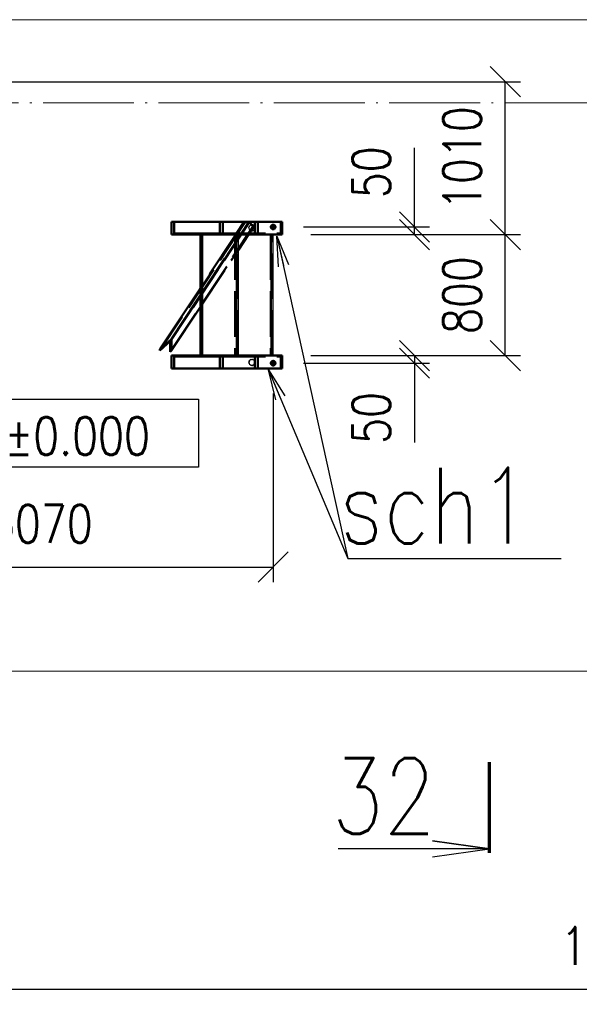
# Paper-space layout 'Layout1' of a CAD drawing. Extents: x -2 to 1380, y -36 to 422.
# Tile 22 of 65: x 439 to 476, y 207 to 272. Entities that reach past the tile are written whole.
import ezdxf
from ezdxf.enums import TextEntityAlignment as Align

# ---------------------------------------------------------------- set-up
doc = ezdxf.new("R2018")
doc.units = 0
doc.set_wipeout_variables(frame=1)
for name, pattern in [('ACAD_ISO02W100', [15, 12, -3]), ('ACAD_ISO04W100', [30.5, 24, -3, 0.5, -3]), ('HP_01_CER_B', [8, 5, -1, 1, -1])]:
    doc.linetypes.add(name, pattern=pattern)
doc.layers.get('0').update_dxf_attribs({"linetype": 'CONTINUOUS'})
doc.layers.get('DEFPOINTS').update_dxf_attribs({"color": 132, "linetype": 'CONTINUOUS'})
for name, color, linetype, lineweight in [('SS_1.ET-HALA_TaO-PODLAHA', 9, 'CONTINUOUS', 13), ('SS_1.ET-HALA_TaO-RASTR', 7, 'HP_01_CER_B', 13), ('SS_2.ET-HALA_TaO-SCHODISTE', 180, 'CONTINUOUS', 50), ('SS_2.ET-HALA_TaO-SCHODISTE-PLECH', 70, 'CONTINUOUS', 25), ('SS_2.ET-HALA_TaO-SCHODISTE-PLECH-VYZTUHA', 120, 'CONTINUOUS', 50), ('SS_2.ET-HALA_TaO-SCHODISTE-ZTUZENI', 234, 'CONTINUOUS', 50), ('SS_KOTY', 3, 'CONTINUOUS', 25), ('SS_KOTY-VYSKOVA', 140, 'CONTINUOUS', 25), ('SS_PLNA_025', 7, 'CONTINUOUS', 25), ('SS_POPIS', 140, 'CONTINUOUS', 25), ('SS_REZ', 6, 'CONTINUOUS', 70), ('SS_SRAFY', 8, 'CONTINUOUS', 18), ('SS_TEXT7', 6, 'CONTINUOUS', 70)]:
    doc.layers.add(name, color=color, linetype=linetype, lineweight=lineweight)
doc.styles.add('ROMANS', font='romans.shx', dxfattribs={"width": 0.8})
doc.styles.add('romans.shx', font='romans.shx', dxfattribs={"height": 5})
doc.linetypes.add('ZIGZAG', pattern='A,0.00254,-5.08,[131,ltypeshp.shx,S=5.08,R=0,X=-5.08,Y=0],-10.16,[131,ltypeshp.shx,S=5.08,R=180,X=5.08,Y=0],-5.08', length=20.32254)
doc.dimstyles.new('A-1_(2.5)_100AS', dxfattribs={"dimtxt": 2.5, "dimasz": 2, "dimexe": 1, "dimexo": 2, "dimgap": 0, "dimtad": 0, "dimdec": 1, "dimlfac": 100, "dimrnd": 1, "dimtxsty": 'ROMANS', "dimblk1": 'OBLIQUE', "dimblk2": 'OBLIQUE', "dimsah": 1, "dimcen": 2, "dimclrd": 256, "dimclre": 256, "dimclrt": 256, "dimadec": 1, "dimazin": 2, "dimtfac": 0.714286, "dimtdec": 1, "dimtmove": 0, "dimatfit": 3, "dimldrblk": 'OPEN', "dimfxl": 1, "dimtvp": 1.142857, "dimtfill": 1, "dimtolj": 1, "dimlwd": -1, "dimlwe": -1, "dimarcsym": 0})
pattern_1 = [(45, (59.48188, 231.680275), (-0.0224506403, 0.0224506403), [])]

# ---------------------------------------------------------------- blocks, each defined once
blk = doc.blocks.new('_Oblique')
at = {"color": 0, "linetype": 'ByBlock', "lineweight": -2}
blk.add_line((-0.5, -0.5), (0.5, 0.5), dxfattribs=at)
blk = doc.blocks.new('*D31')
at = {"layer": 'DEFPOINTS', "color": 0, "transparency": 16777216}
for p in [(419.482, 218.622), (539.482, 218.622), (539.482, 207.608)]:
    blk.add_point(p, dxfattribs=at)
at = {"layer": 'SS_KOTY', "transparency": 16777216}
for p, q in [((419.482, 216.622), (419.482, 206.608)), ((539.482, 216.622), (539.482, 206.608)), ((419.482, 207.608), (539.482, 207.608))]:
    blk.add_line(p, q, dxfattribs=at)
at = {"layer": 'SS_KOTY', "transparency": 16777216, "xscale": 2, "yscale": 2, "zscale": 2, "rotation": 180}
blk.add_blockref('_Oblique', (419.482, 207.608), dxfattribs=at)
at = {"layer": 'SS_KOTY', "transparency": 16777216, "xscale": 2, "yscale": 2, "zscale": 2}
blk.add_blockref('_Oblique', (539.482, 207.608), dxfattribs=at)
at = {"layer": 'SS_KOTY', "transparency": 16777216, "insert": (479.482, 210.465), "char_height": 2.5, "attachment_point": 5, "style": 'ROMANS', "bg_fill": 3, "box_fill_scale": 1.1, "bg_fill_color": 256, "bg_fill_true_color": 13158600, "bg_fill_transparency": 0}
blk.add_mtext('\\A1;12000', dxfattribs=at)
blk = doc.blocks.new('_OPEN')
at = {"color": 0, "linetype": 'ByBlock'}
for p, q in [((-1, 0.167), (0, 0)), ((0, 0), (-1, -0.167)), ((0, 0), (-1, 0))]:
    blk.add_line(p, q, dxfattribs=at)
blk = doc.blocks.new('*D66')
at = {"layer": 'DEFPOINTS', "color": 0, "transparency": 16777216}
for p in [(425.482, 249.48), (456.182, 248.98, 0.4), (456.182, 235.502)]:
    blk.add_point(p, dxfattribs=at)
at = {"layer": 'SS_KOTY', "transparency": 16777216}
for p, q in [((425.482, 247.48), (425.482, 234.502)), ((456.182, 246.98), (456.182, 234.502)), ((425.482, 235.502), (456.182, 235.502))]:
    blk.add_line(p, q, dxfattribs=at)
at = {"layer": 'SS_KOTY', "transparency": 16777216, "xscale": 2, "yscale": 2, "zscale": 2, "rotation": 180}
blk.add_blockref('_Oblique', (425.482, 235.502), dxfattribs=at)
at = {"layer": 'SS_KOTY', "transparency": 16777216, "xscale": 2, "yscale": 2, "zscale": 2}
blk.add_blockref('_Oblique', (456.182, 235.502), dxfattribs=at)
at = {"layer": 'SS_KOTY', "transparency": 16777216, "insert": (440.832, 238.359), "char_height": 2.5, "attachment_point": 5, "style": 'ROMANS', "bg_fill": 3, "box_fill_scale": 1.1, "bg_fill_color": 256, "bg_fill_true_color": 13158600, "bg_fill_transparency": 0}
blk.add_mtext('\\A1;3070', dxfattribs=at)
blk = doc.blocks.new('*D67')
at = {"layer": 'DEFPOINTS', "color": 0, "transparency": 16777216}
for p in [(456.682, 257.48, 1.735), (471.525, 257.48), (456.682, 249.48, 1.735)]:
    blk.add_point(p, dxfattribs=at)
at = {"layer": 'SS_KOTY', "transparency": 16777216}
for p, q in [((458.682, 257.48), (472.525, 257.48)), ((471.525, 249.48), (471.525, 257.48)), ((458.682, 249.48), (472.525, 249.48))]:
    blk.add_line(p, q, dxfattribs=at)
at = {"layer": 'SS_KOTY', "transparency": 16777216, "xscale": 2, "yscale": 2, "zscale": 2}
for p, rotation in [((471.525, 257.48), 90), ((471.525, 249.48), 270)]:
    blk.add_blockref('_Oblique', p, dxfattribs=dict(at, rotation=rotation))
at = {"layer": 'SS_KOTY', "transparency": 16777216, "insert": (468.668, 253.48), "char_height": 2.5, "attachment_point": 5, "rotation": 90, "style": 'ROMANS', "bg_fill": 3, "box_fill_scale": 1.1, "bg_fill_color": 256, "bg_fill_true_color": 13158600, "bg_fill_transparency": 0}
blk.add_mtext('\\A1;800', dxfattribs=at)
blk = doc.blocks.new('*D68')
at = {"layer": 'DEFPOINTS', "color": 0, "transparency": 16777216}
for p in [(425.482, 267.58), (471.525, 267.58), (456.682, 257.48, 1.735)]:
    blk.add_point(p, dxfattribs=at)
at = {"layer": 'SS_KOTY', "transparency": 16777216}
for p, q in [((427.482, 267.58), (472.525, 267.58)), ((471.525, 257.48), (471.525, 267.58)), ((458.682, 257.48), (472.525, 257.48))]:
    blk.add_line(p, q, dxfattribs=at)
at = {"layer": 'SS_KOTY', "transparency": 16777216, "xscale": 2, "yscale": 2, "zscale": 2}
for p, rotation in [((471.525, 267.58), 90), ((471.525, 257.48), 270)]:
    blk.add_blockref('_Oblique', p, dxfattribs=dict(at, rotation=rotation))
at = {"layer": 'SS_KOTY', "transparency": 16777216, "insert": (468.668, 262.53), "char_height": 2.5, "attachment_point": 5, "rotation": 90, "style": 'ROMANS', "bg_fill": 3, "box_fill_scale": 1.1, "bg_fill_color": 256, "bg_fill_true_color": 13158600, "bg_fill_transparency": 0}
blk.add_mtext('\\A1;1010', dxfattribs=at)
blk = doc.blocks.new('*D69')
at = {"layer": 'DEFPOINTS', "color": 0, "transparency": 16777216}
for p in [(456.182, 257.98, 0.1), (465.525, 257.98), (456.682, 257.48, 1.735)]:
    blk.add_point(p, dxfattribs=at)
at = {"layer": 'SS_KOTY', "transparency": 16777216}
for p, q in [((465.525, 257.98), (465.525, 263.218)), ((458.182, 257.98), (466.525, 257.98)), ((465.525, 257.48), (465.525, 257.98)), ((458.682, 257.48), (466.525, 257.48))]:
    blk.add_line(p, q, dxfattribs=at)
at = {"layer": 'SS_KOTY', "transparency": 16777216, "xscale": 2, "yscale": 2, "zscale": 2}
for p, rotation in [((465.525, 257.98), 90), ((465.525, 257.48), 270)]:
    blk.add_blockref('_Oblique', p, dxfattribs=dict(at, rotation=rotation))
at = {"layer": 'SS_KOTY', "transparency": 16777216, "insert": (462.668, 261.599), "char_height": 2.5, "attachment_point": 5, "rotation": 90, "style": 'ROMANS', "bg_fill": 3, "box_fill_scale": 1.1, "bg_fill_color": 256, "bg_fill_true_color": 13158600, "bg_fill_transparency": 0}
blk.add_mtext('\\A1;50', dxfattribs=at)
blk = doc.blocks.new('*D70')
at = {"layer": 'DEFPOINTS', "color": 0, "transparency": 16777216}
for p in [(456.682, 249.48, 1.735), (456.182, 248.98), (465.525, 248.98)]:
    blk.add_point(p, dxfattribs=at)
at = {"layer": 'SS_KOTY', "transparency": 16777216}
for p, q in [((458.682, 249.48), (466.525, 249.48)), ((465.525, 249.48), (465.525, 248.98)), ((458.182, 248.98), (466.525, 248.98)), ((465.525, 248.98), (465.525, 243.742))]:
    blk.add_line(p, q, dxfattribs=at)
at = {"layer": 'SS_KOTY', "transparency": 16777216, "xscale": 2, "yscale": 2, "zscale": 2}
for p, rotation in [((465.525, 249.48), 90), ((465.525, 248.98), 270)]:
    blk.add_blockref('_Oblique', p, dxfattribs=dict(at, rotation=rotation))
at = {"layer": 'SS_KOTY', "transparency": 16777216, "insert": (462.668, 245.361), "char_height": 2.5, "attachment_point": 5, "rotation": 90, "style": 'ROMANS', "bg_fill": 3, "box_fill_scale": 1.1, "bg_fill_color": 256, "bg_fill_true_color": 13158600, "bg_fill_transparency": 0}
blk.add_mtext('\\A1;50', dxfattribs=at)
blk = doc.blocks.new('*U73')
at = {"lineweight": 30, "width": 0.8, "flags": 104}
blk.add_attdef('POZNÁMKA', text='', height=2, dxfattribs=at).set_placement((0.097, -3.25), align=Align.TOP_CENTER)
blk.add_wipeout([(-8, 2.25), (8, 2.25), (8, -2.25), (-8, -2.25)])
blk.add_lwpolyline([(8, -2.25), (-8, -2.25), (-8, 2.25), (8, 2.25)], close=True)
at = {"style": 'ROMANS', "width": 0.8}
blk.add_attdef('~%%P000,000', text='', height=2.5, dxfattribs=at).set_placement((0, -0.195), align=Align.MIDDLE)
blk = doc.blocks.new('*U106')
at = {"layer": 'SS_PLNA_025'}
blk.add_lwpolyline([(-3.775, -6.247), (0, -5.724), (-3.775, -5.2), (0, -5.724), (-10, -5.724)], dxfattribs=at)
at = {"layer": 'SS_REZ'}
blk.add_line((0, -5.991), (0, 0), dxfattribs=at)
at = {"layer": 'SS_TEXT7', "style": 'ROMANS', "width": 0.8}
blk.add_attdef('REZs', text='', height=5, dxfattribs=at).set_placement((-7, -4.724), align=Align.CENTER)

psp = doc.layouts.get("Layout1")

# ---------------------------------------------------------------- linework, layer by layer
at = {"layer": 'SS_1.ET-HALA_TaO-PODLAHA', "ltscale": 0.25}
psp.add_line((477.9819, 271.6803), (421.4819, 271.6803), dxfattribs=at)
at = {"layer": 'SS_1.ET-HALA_TaO-PODLAHA', "linetype": 'ZIGZAG', "ltscale": 0.25}
psp.add_line((53.9819, 228.6209), (897.2819, 228.6209), dxfattribs=at)
at = {"layer": 'SS_2.ET-HALA_TaO-SCHODISTE-ZTUZENI', "color": 7, "linetype": 'Continuous', "ltscale": 0.25}
for p, q in [((451.3319, 253.881), (448.6928, 249.8947)), ((449.4633, 250.5685), (451.3319, 253.3909)), ((449.4633, 249.8067), (451.3319, 252.6292)), ((448.6928, 249.8947), (449.4633, 250.5685)), ((449.4633, 250.5685), (449.4633, 249.8067)), ((448.6928, 249.8185), (449.3863, 250.4249)), ((448.6928, 249.8947), (448.6928, 249.8185))]:
    psp.add_line(p, q, dxfattribs=at)
at = {"layer": 'SS_2.ET-HALA_TaO-SCHODISTE-ZTUZENI', "color": 3, "linetype": 'ACAD_ISO02W100', "ltscale": 0.25}
psp.add_line((451.4319, 254.032), (451.3319, 253.881), dxfattribs=at)

# ---------------------------------------------------------------- texts
at = {"layer": 'SS_POPIS', "color": 4, "style": 'romans.shx', "width": 0.8}
psp.add_text('sch1', height=5, dxfattribs=at).set_placement((460.5556, 237.0644))
psp.add_text('sch1', height=5, dxfattribs=at).set_placement((460.5556, 237.0644))

# ---------------------------------------------------------------- dimensions: what is measured, and where the dimension line sits
at = {"layer": 'SS_KOTY'}
dim = psp.add_linear_dim(base=(456.1819, 235.502), p1=(425.4819, 249.4803), p2=(456.1819, 248.9803, 0.4), dimstyle='A-1_(2.5)_100AS', dxfattribs=at)
dim.commit()
dim.dimension.update_dxf_attribs({"geometry": '*D66', "text_midpoint": (440.8319, 238.3592)})
dim = psp.add_linear_dim(base=(539.4819, 207.608), p1=(419.4819, 218.6219), p2=(539.4819, 218.6219), dimstyle='A-1_(2.5)_100AS', override={"dimtmove": 1}, dxfattribs=at)
dim.commit()
dim.dimension.update_dxf_attribs({"geometry": '*D31', "text_midpoint": (479.4819, 210.4652)})

# ---------------------------------------------------------------- next in the draw order: hatches: boundary and pattern name
at = {"layer": 'SS_SRAFY'}
h = psp.add_hatch(dxfattribs=at)
h.set_pattern_fill('ANSI31', color=5, scale=0.01, style=0)
h.set_pattern_definition(pattern_1)
h.paths.add_polyline_path([(454.7797, 249.2528, 1), (454.7797, 248.8078, 1)], flags=0)
h.paths.add_polyline_path([(454.7797, 249.2028, 1), (454.7797, 248.8578, 1)], flags=0)

# ---------------------------------------------------------------- next in the draw order: linework, layer by layer
at = {"layer": 'SS_2.ET-HALA_TaO-SCHODISTE', "color": 7, "linetype": 'Continuous', "ltscale": 0.25}
for p, q in [((452.8536, 249.4803), (449.4633, 249.4803)), ((449.4633, 249.4803), (449.4633, 248.6303)), ((449.6482, 249.4153), (452.6687, 249.4153)), ((449.6482, 249.4153), (449.6482, 248.6303)), ((452.6687, 249.4153), (452.6687, 248.6303)), ((452.8536, 249.4803), (452.8536, 248.6303)), ((449.4633, 248.6303), (449.6482, 248.6303)), ((449.6482, 248.6303), (452.6687, 248.6303)), ((452.6687, 248.6303), (452.8536, 248.6303))]:
    psp.add_line(p, q, dxfattribs=at)
at = {"layer": 'SS_2.ET-HALA_TaO-SCHODISTE', "color": 3, "linetype": 'ACAD_ISO02W100', "ltscale": 0.25}
for p, q in [((454.9743, 248.6303), (454.9743, 249.4803)), ((455.1592, 248.6303), (455.1592, 249.4153))]:
    psp.add_line(p, q, dxfattribs=at)
at = {"layer": 'SS_2.ET-HALA_TaO-SCHODISTE-ZTUZENI', "color": 7, "linetype": 'Continuous', "ltscale": 0.25}
for p, q in [((449.3863, 250.4249), (449.3863, 249.7394)), ((449.3863, 249.7394), (449.4633, 249.8067))]:
    psp.add_line(p, q, dxfattribs=at)

# ---------------------------------------------------------------- next in the draw order: block references
at = {"layer": 'SS_KOTY-VYSKOVA'}
ref = psp.add_blockref('*U73', (443.2407, 244.3578), dxfattribs=at)
ref.add_attrib('~%%P000,000', '%%p0.000', dxfattribs={"layer": '0', "height": 2.5, "style": 'ROMANS', "width": 0.8}).set_placement((443.2407, 244.1626), align=Align.MIDDLE)
lines = psp.add_mtext('\\W0.8000;', dxfattribs={"layer": '0', "insert": (443.3381, 241.1078), "char_height": 2.5, "attachment_point": 1})
ref.add_attrib('POZNÁMKA', '', (443.3381, 241.1078), dxfattribs={"flags": 104}).embed_mtext(lines)
at = {"layer": 'SS_REZ'}
psp.add_blockref('*U106', (470.4819, 222.6017), dxfattribs=at).add_auto_attribs({'REZs': '32'})

# ---------------------------------------------------------------- next in the draw order: dimensions: what is measured, and where the dimension line sits
at = {"layer": 'SS_KOTY'}
dim = psp.add_linear_dim(base=(471.5247, 257.4803), p1=(456.6819, 249.4803, 1.7351), p2=(456.6819, 257.4803, 1.7351), angle=90, dimstyle='A-1_(2.5)_100AS', dxfattribs=at)
dim.commit()
dim.dimension.update_dxf_attribs({"geometry": '*D67', "text_midpoint": (468.6676, 253.4803)})

# ---------------------------------------------------------------- next in the draw order: dimensions: what is measured, and where the dimension line sits
dim = psp.add_linear_dim(base=(471.5247, 267.5803), p1=(456.6819, 257.4803, 1.7351), p2=(425.4819, 267.5803), angle=90, dimstyle='A-1_(2.5)_100AS', override={"dimtmove": 1}, dxfattribs=at)
dim.commit()
dim.dimension.update_dxf_attribs({"geometry": '*D68', "text_midpoint": (468.6676, 262.5303)})
dim = psp.add_linear_dim(base=(465.5247, 248.9803), p1=(456.6819, 249.4803, 1.7351), p2=(456.1819, 248.9803), angle=90, dimstyle='A-1_(2.5)_100AS', dxfattribs=at)
dim.commit()
dim.dimension.update_dxf_attribs({"geometry": '*D70', "text_midpoint": (462.6676, 245.3612)})

# ---------------------------------------------------------------- next in the draw order: hatches: boundary and pattern name
at = {"layer": 'SS_SRAFY'}
h = psp.add_hatch(dxfattribs=at)
h.set_pattern_fill('ANSI31', color=5, scale=0.01, style=0)
h.set_pattern_definition(pattern_1)
h.paths.add_polyline_path([(454.7797, 258.1528, 1), (454.7797, 257.7078, 1)], flags=0)
h.paths.add_polyline_path([(454.7797, 258.1028, 1), (454.7797, 257.7578, 1)], flags=0)

# ---------------------------------------------------------------- next in the draw order: linework, layer by layer
at = {"layer": 'SS_1.ET-HALA_TaO-RASTR', "linetype": 'ACAD_ISO04W100', "ltscale": 0.25}
psp.add_line((44.4819, 266.1803), (906.9668, 266.1803), dxfattribs=at)
at = {"layer": 'SS_2.ET-HALA_TaO-SCHODISTE', "color": 7, "linetype": 'Continuous', "ltscale": 0.25}
for p, q in [((449.6482, 258.3303), (449.4633, 258.3303)), ((449.4633, 258.3303), (449.4633, 257.4803)), ((452.6687, 258.3303), (449.6482, 258.3303)), ((449.6482, 258.3303), (449.6482, 257.5453)), ((452.8536, 258.3303), (452.6687, 258.3303)), ((452.6687, 258.3303), (452.6687, 257.5453)), ((452.8536, 258.3303), (452.8536, 257.4803)), ((449.4633, 257.4803), (452.8536, 257.4803)), ((452.6687, 257.5453), (449.6482, 257.5453)), ((456.6819, 249.4803), (452.8536, 249.4803)), ((456.7819, 249.4803), (456.6819, 249.4803)), ((456.6819, 248.6303), (456.6819, 249.4803)), ((456.7819, 248.6303), (456.7819, 249.4803)), ((452.8536, 248.6303), (456.6819, 248.6303)), ((456.6819, 248.6303), (456.7819, 248.6303))]:
    psp.add_line(p, q, dxfattribs=at)
at = {"layer": 'SS_2.ET-HALA_TaO-SCHODISTE', "color": 3, "linetype": 'ACAD_ISO02W100', "ltscale": 0.25}
for p, q in [((454.9743, 257.4803), (454.9743, 258.3303)), ((455.1592, 257.5453), (455.1592, 258.3303)), ((452.6687, 249.4153), (456.6819, 249.4153))]:
    psp.add_line(p, q, dxfattribs=at)
at = {"layer": 'SS_2.ET-HALA_TaO-SCHODISTE', "color": 7, "linetype": 'ACAD_ISO04W100', "ltscale": 0.25}
for p, q in [((456.0319, 248.9803), (456.3319, 248.9803)), ((456.1019, 248.9803), (456.2619, 248.9803)), ((456.1819, 249.1303), (456.1819, 248.8303)), ((456.1819, 249.0603), (456.1819, 248.9003))]:
    psp.add_line(p, q, dxfattribs=at)
at = {"layer": 'SS_2.ET-HALA_TaO-SCHODISTE', "color": 1, "linetype": 'ACAD_ISO02W100', "ltscale": 0.25}
for p, q in [((456.1126, 249.1002), (456.0434, 248.9803)), ((456.0434, 248.9803), (456.1126, 248.8603)), ((456.2511, 249.1002), (456.1126, 249.1002)), ((456.1126, 248.8603), (456.2511, 248.8603)), ((456.3204, 248.9803), (456.2511, 249.1002)), ((456.2511, 248.8603), (456.3204, 248.9803))]:
    psp.add_line(p, q, dxfattribs=at)
for radius in [0.15, 0.08]:
    psp.add_circle((456.1819, 248.9803), radius, dxfattribs=at)
at = {"layer": 'SS_2.ET-HALA_TaO-SCHODISTE', "color": 3, "linetype": 'ACAD_ISO02W100', "ltscale": 0.25}
psp.add_circle((456.1819, 248.9803), 0.09, dxfattribs=at)
at = {"layer": 'SS_2.ET-HALA_TaO-SCHODISTE-PLECH', "color": 7, "linetype": 'Continuous', "ltscale": 0.25}
for p, q in [((451.3319, 257.4803), (451.3319, 249.4803)), ((453.8819, 249.4803), (453.8819, 257.4803))]:
    psp.add_line(p, q, dxfattribs=at)
at = {"layer": 'SS_2.ET-HALA_TaO-SCHODISTE-PLECH', "color": 3, "linetype": 'ACAD_ISO02W100', "ltscale": 0.25}
psp.add_line((453.6319, 257.4803), (453.6319, 249.4803), dxfattribs=at)
at = {"layer": 'SS_2.ET-HALA_TaO-SCHODISTE-PLECH-VYZTUHA', "color": 7, "linetype": 'Continuous', "ltscale": 0.25}
for p, q in [((451.4319, 257.4803), (451.4319, 249.4803)), ((451.4819, 249.4803), (451.4819, 257.4803))]:
    psp.add_line(p, q, dxfattribs=at)
at = {"layer": 'SS_2.ET-HALA_TaO-SCHODISTE-PLECH-VYZTUHA', "color": 3, "linetype": 'ACAD_ISO02W100', "ltscale": 0.25}
for p, q in [((453.7319, 257.4803), (453.7319, 249.4803)), ((453.7819, 249.4803), (453.7819, 257.4803))]:
    psp.add_line(p, q, dxfattribs=at)
at = {"layer": 'SS_2.ET-HALA_TaO-SCHODISTE-ZTUZENI', "color": 3, "linetype": 'ACAD_ISO02W100', "ltscale": 0.25}
for p, q in [((454.3062, 258.2975), (448.6928, 249.8185)), ((454.5982, 258.2975), (449.3863, 250.4249)), ((449.3863, 249.7394), (454.8565, 258.0021)), ((454.2775, 258.3303), (453.7578, 257.5453)), ((454.0822, 257.5453), (454.6019, 258.3303)), ((454.3062, 258.2975), (454.2775, 258.3303)), ((454.5982, 258.2975), (454.3062, 258.2975)), ((454.5865, 257.5453), (454.704, 257.7228)), ((454.8565, 258.0021), (454.5982, 258.2975)), ((454.7605, 258.149), (454.6019, 258.3303)), ((454.704, 257.7228), (454.7333, 257.767)), ((454.7333, 257.767), (454.8889, 258.0021)), ((454.8053, 258.0977), (454.7605, 258.149)), ((454.8889, 258.0021), (454.8053, 258.0977)), ((454.8889, 258.0021), (454.8565, 258.0021)), ((451.3319, 253.3909), (453.8819, 257.2427)), ((453.6319, 257.3551), (451.4319, 254.032)), ((453.7147, 257.4803), (453.6319, 257.3551)), ((453.7578, 257.5453), (453.7147, 257.4803)), ((453.8819, 256.481), (454.5435, 257.4803)), ((453.8819, 257.2427), (454.0392, 257.4803)), ((454.0392, 257.4803), (454.0822, 257.5453)), ((454.5435, 257.4803), (454.5865, 257.5453)), ((451.3319, 252.6292), (453.8819, 256.481))]:
    psp.add_line(p, q, dxfattribs=at)
at = {"layer": 'SS_2.ET-HALA_TaO-SCHODISTE-ZTUZENI', "color": 7, "linetype": 'ACAD_ISO04W100', "ltscale": 0.25}
psp.add_line((449.4633, 250.5685), (454.6019, 258.3303), dxfattribs=at)
at = {"layer": 'SS_POPIS', "color": 0, "linetype": 'ByBlock'}
for p, q in [((456.3487, 246.5572, 0.3), (455.8819, 248.5303, 0.3)), ((455.8819, 248.5303, 0.3), (456.9634, 246.8152, 0.3)), ((455.8819, 248.5303, 0.3), (456.6561, 246.6862, 0.3))]:
    psp.add_line(p, q, dxfattribs=at)
at = {"layer": 'SS_POPIS', "color": 140}
psp.add_lwpolyline([(455.8819, 248.5303), (461.1154, 236.0644), (475.2107, 236.0644)], dxfattribs=at)

# ---------------------------------------------------------------- next in the draw order: dimensions: what is measured, and where the dimension line sits
at = {"layer": 'SS_KOTY'}
dim = psp.add_linear_dim(base=(465.5247, 257.9803), p1=(456.6819, 257.4803, 1.7351), p2=(456.1819, 257.9803, 0.1), angle=90, dimstyle='A-1_(2.5)_100AS', dxfattribs=at)
dim.commit()
dim.dimension.update_dxf_attribs({"geometry": '*D69', "text_midpoint": (462.6676, 261.5993)})

# ---------------------------------------------------------------- next in the draw order: linework, layer by layer
at = {"layer": 'SS_2.ET-HALA_TaO-SCHODISTE', "color": 7, "linetype": 'Continuous', "ltscale": 0.25}
for p, q in [((456.6819, 258.3303), (452.8536, 258.3303)), ((456.7819, 258.3303), (456.6819, 258.3303)), ((456.6819, 257.4803), (456.6819, 258.3303)), ((456.7819, 257.4803), (456.7819, 258.3303)), ((452.8536, 257.4803), (456.6819, 257.4803)), ((456.6819, 257.4803), (456.7819, 257.4803))]:
    psp.add_line(p, q, dxfattribs=at)
at = {"layer": 'SS_2.ET-HALA_TaO-SCHODISTE', "color": 7, "linetype": 'ACAD_ISO04W100', "ltscale": 0.25}
for p, q in [((456.0319, 257.9803), (456.3319, 257.9803)), ((456.1019, 257.9803), (456.2619, 257.9803)), ((456.1819, 258.1303), (456.1819, 257.8303)), ((456.1819, 258.0603), (456.1819, 257.9003))]:
    psp.add_line(p, q, dxfattribs=at)
at = {"layer": 'SS_2.ET-HALA_TaO-SCHODISTE', "color": 1, "linetype": 'ACAD_ISO02W100', "ltscale": 0.25}
for p, q in [((456.1126, 258.1002), (456.0434, 257.9803)), ((456.0434, 257.9803), (456.1126, 257.8603)), ((456.2511, 258.1002), (456.1126, 258.1002)), ((456.1126, 257.8603), (456.2511, 257.8603)), ((456.3204, 257.9803), (456.2511, 258.1002)), ((456.2511, 257.8603), (456.3204, 257.9803))]:
    psp.add_line(p, q, dxfattribs=at)
at = {"layer": 'SS_2.ET-HALA_TaO-SCHODISTE', "color": 3, "linetype": 'ACAD_ISO02W100', "ltscale": 0.25}
psp.add_line((452.6687, 257.5453), (456.6819, 257.5453), dxfattribs=at)
at = {"layer": 'SS_2.ET-HALA_TaO-SCHODISTE', "color": 1, "linetype": 'ACAD_ISO02W100', "ltscale": 0.25}
for radius in [0.15, 0.08]:
    psp.add_circle((456.1819, 257.9803), radius, dxfattribs=at)
at = {"layer": 'SS_2.ET-HALA_TaO-SCHODISTE', "color": 3, "linetype": 'ACAD_ISO02W100', "ltscale": 0.25}
psp.add_circle((456.1819, 257.9803), 0.09, dxfattribs=at)
at = {"layer": 'SS_2.ET-HALA_TaO-SCHODISTE-PLECH', "color": 7, "linetype": 'Continuous', "ltscale": 0.25}
psp.add_line((456.1819, 249.4803), (456.1819, 257.4803), dxfattribs=at)
at = {"layer": 'SS_2.ET-HALA_TaO-SCHODISTE-PLECH-VYZTUHA', "color": 3, "linetype": 'ACAD_ISO02W100', "ltscale": 0.25}
for p, q in [((456.0319, 257.4803), (456.0319, 249.4803)), ((456.0819, 249.4803), (456.0819, 257.4803))]:
    psp.add_line(p, q, dxfattribs=at)
at = {"layer": 'SS_POPIS', "color": 0, "linetype": 'ByBlock'}
for p, q in [((456.5355, 255.3553, 0.3), (456.4319, 257.3803, 0.3)), ((456.4319, 257.3803, 0.3), (457.1867, 255.4984, 0.3)), ((456.4319, 257.3803, 0.3), (456.8611, 255.4269, 0.3))]:
    psp.add_line(p, q, dxfattribs=at)
at = {"layer": 'SS_POPIS', "color": 140}
psp.add_lwpolyline([(456.4319, 257.3803), (461.1154, 236.0644), (475.2107, 236.0644)], dxfattribs=at)

doc.saveas('drawing.dxf')
